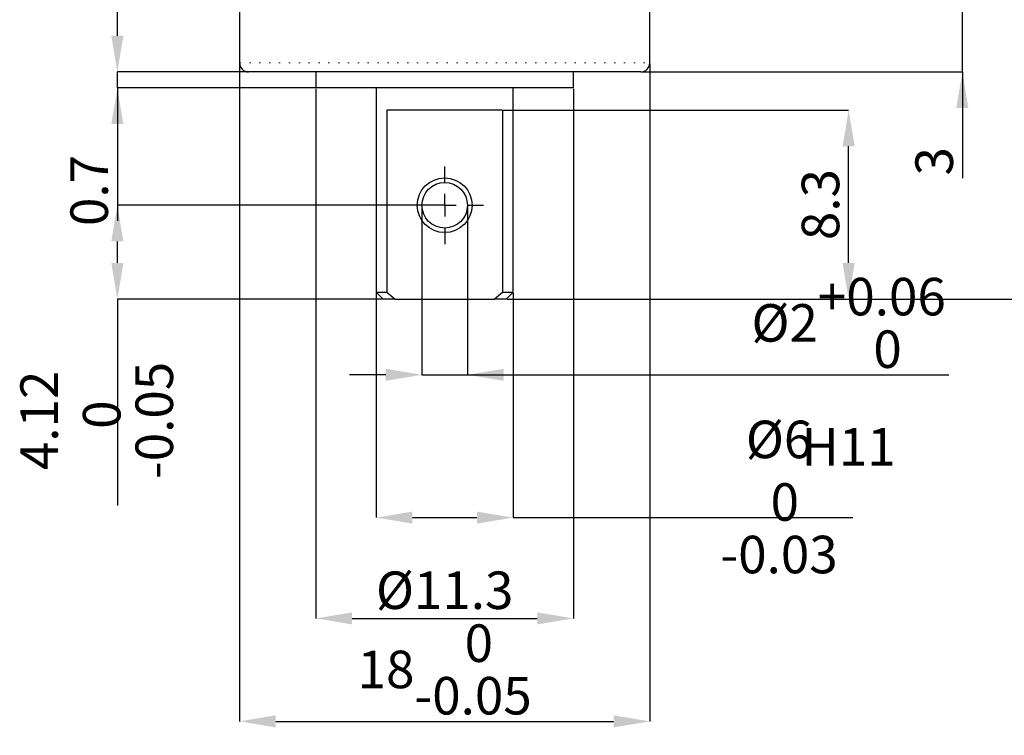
# Model space of a CAD drawing. Header units: millimetres. Extents: x 20 to 408, y 16 to 568.
# Tile 7 of 12: x 269 to 342, y 258 to 312. Entities that reach past the tile are written whole.
import ezdxf

# ---------------------------------------------------------------- set-up
doc = ezdxf.new("R2010")
doc.units = ezdxf.units.MM
doc.header["$PDSIZE"] = -1
doc.linetypes.add('DOT2', pattern=[0.635, 0, -0.635])
doc.layers.add('LINEE_SOTTILI', color=7, linetype='Continuous')
doc.styles.add('SLDTEXTSTYLE1', font='TXT', dxfattribs={"width": 0.605})
doc.dimstyles.new('SLDDIMSTYLE0', dxfattribs={"dimtxt": 2.8, "dimasz": 2.7, "dimexe": 0, "dimexo": 0.0625, "dimgap": 0.7, "dimtad": 1, "dimlfac": 0.588235, "dimrnd": 1e-09, "dimzin": 12, "dimdsep": 46, "dimtxsty": 'SLDTEXTSTYLE1', "dimsah": 1, "dimcen": 0.09, "dimadec": 0, "dimazin": 3, "dimtfac": 1, "dimtofl": 0, "dimtmove": 0, "dimatfit": 3, "dimfxl": 1, "dimfrac": 2, "dimtolj": 1, "dimtzin": 12, "dimarcsym": 0})
doc.dimstyles.new('SLDDIMSTYLE10', dxfattribs={"dimtxt": 2.8, "dimasz": 2.7, "dimexe": 0, "dimexo": 0.0625, "dimgap": 0.7, "dimtad": 1, "dimlfac": 0.588235, "dimrnd": 1e-09, "dimzin": 12, "dimdsep": 46, "dimtxsty": 'SLDTEXTSTYLE1', "dimsah": 1, "dimcen": 0.09, "dimadec": 0, "dimazin": 3, "dimtfac": 1, "dimtmove": 0, "dimatfit": 0, "dimfxl": 1, "dimfrac": 2, "dimtolj": 1, "dimtzin": 12, "dimarcsym": 0})
doc.dimstyles.new('SLDDIMSTYLE11', dxfattribs={"dimtxt": 2.8, "dimasz": 2.7, "dimexe": 0, "dimexo": 0.0625, "dimgap": 0.7, "dimtad": 1, "dimlfac": 0.588235, "dimrnd": 1e-09, "dimdsep": 46, "dimtxsty": 'SLDTEXTSTYLE1', "dimsah": 1, "dimcen": 0.09, "dimadec": 0, "dimazin": 2, "dimtfac": 1, "dimtmove": 0, "dimatfit": 0, "dimfxl": 1, "dimfrac": 2, "dimtolj": 1, "dimtzin": 12, "dimarcsym": 0})
doc.dimstyles.new('SLDDIMSTYLE6', dxfattribs={"dimtxt": 2.8, "dimasz": 2.7, "dimexe": 0, "dimexo": 0.0625, "dimgap": 0.7, "dimtad": 1, "dimlfac": 0.588235, "dimrnd": 1e-09, "dimzin": 12, "dimdsep": 46, "dimtxsty": 'SLDTEXTSTYLE1', "dimsah": 1, "dimcen": 0.09, "dimadec": 0, "dimazin": 3, "dimtol": 1, "dimtm": 0.05, "dimtfac": 1, "dimtofl": 0, "dimtmove": 0, "dimatfit": 3, "dimfxl": 1, "dimfrac": 2, "dimtolj": 1, "dimarcsym": 0})
doc.dimstyles.new('SLDDIMSTYLE7', dxfattribs={"dimtxt": 2.8, "dimasz": 2.7, "dimexe": 0, "dimexo": 0.0625, "dimgap": 0.7, "dimtad": 1, "dimlfac": 0.588235, "dimrnd": 1e-09, "dimzin": 12, "dimdsep": 46, "dimtxsty": 'SLDTEXTSTYLE1', "dimsah": 1, "dimcen": 0.09, "dimadec": 0, "dimazin": 3, "dimtol": 1, "dimtp": 0.06, "dimtfac": 1, "dimtmove": 0, "dimatfit": 0, "dimfxl": 1, "dimfrac": 2, "dimtolj": 1, "dimarcsym": 0})
doc.dimstyles.new('SLDDIMSTYLE8', dxfattribs={"dimtxt": 2.8, "dimasz": 2.7, "dimexe": 0, "dimexo": 0.0625, "dimgap": 0.7, "dimtad": 1, "dimlfac": 0.588235, "dimrnd": 1e-09, "dimzin": 12, "dimdsep": 46, "dimtxsty": 'SLDTEXTSTYLE1', "dimsah": 1, "dimcen": 0.09, "dimadec": 0, "dimazin": 3, "dimtol": 1, "dimtm": 0.03, "dimtfac": 1, "dimtofl": 0, "dimtmove": 0, "dimatfit": 3, "dimfxl": 1, "dimfrac": 2, "dimtolj": 1, "dimarcsym": 0})
doc.dimstyles.new('SLDDIMSTYLE9', dxfattribs={"dimtxt": 2.8, "dimasz": 2.7, "dimexe": 0, "dimexo": 0.0625, "dimgap": 0.7, "dimtad": 1, "dimdec": 1, "dimlfac": 0.588235, "dimrnd": 1e-09, "dimzin": 12, "dimdsep": 46, "dimtxsty": 'SLDTEXTSTYLE1', "dimsah": 1, "dimcen": 0.09, "dimadec": 0, "dimazin": 3, "dimtfac": 1, "dimtdec": 1, "dimtofl": 0, "dimtmove": 0, "dimatfit": 3, "dimfxl": 1, "dimfrac": 2, "dimtolj": 1, "dimtzin": 12, "dimarcsym": 0})

# ---------------------------------------------------------------- blocks, each defined once
blk = doc.blocks.new('_D_45')
at = {"layer": 'Defpoints', "color": 0}
for p in [(285.19, 308.498), (315.79, 308.498), (315.79, 259.369), (315.79, 259.369)]:
    blk.add_point(p, dxfattribs=at)
at = {"layer": 'LINEE_SOTTILI', "color": 0, "lineweight": -2}
for p, q in [((285.19, 308.436), (285.19, 259.369)), ((315.79, 308.436), (315.79, 259.369)), ((287.89, 259.369), (313.09, 259.369))]:
    blk.add_line(p, q, dxfattribs=at)
at = {"layer": 'LINEE_SOTTILI', "color": 0}
for points in [[(287.89, 259.819), (287.89, 258.919), (285.19, 259.369)], [(313.09, 258.919), (313.09, 259.819), (315.79, 259.369)]]:
    blk.add_solid(points, dxfattribs=at)
at = {"layer": 'LINEE_SOTTILI', "color": 0, "insert": (300.49, 266.603), "char_height": 2.8, "attachment_point": 2, "style": 'SLDTEXTSTYLE1'}
blk.add_mtext('\\A1;18\\S 0^ -0.05;', dxfattribs=at)
blk = doc.blocks.new('_D_46')
at = {"layer": 'Defpoints', "color": 0}
for p in [(298.79, 297.873), (302.19, 297.873), (302.19, 285.224), (302.19, 285.224)]:
    blk.add_point(p, dxfattribs=at)
at = {"layer": 'LINEE_SOTTILI', "color": 0, "lineweight": -2}
for p, q in [((298.79, 297.811), (298.79, 285.224)), ((302.19, 297.811), (302.19, 285.224)), ((296.09, 285.224), (293.39, 285.224)), ((298.79, 285.224), (302.19, 285.224)), ((302.19, 285.224), (338.097, 285.224)), ((304.89, 285.224), (307.59, 285.224))]:
    blk.add_line(p, q, dxfattribs=at)
at = {"layer": 'LINEE_SOTTILI', "color": 0}
for points in [[(296.09, 284.774), (296.09, 285.674), (298.79, 285.224)], [(304.89, 285.674), (304.89, 284.774), (302.19, 285.224)]]:
    blk.add_solid(points, dxfattribs=at)
at = {"layer": 'LINEE_SOTTILI', "color": 0, "insert": (330.621, 292.457), "char_height": 2.8, "attachment_point": 2, "style": 'SLDTEXTSTYLE1'}
blk.add_mtext('\\A1;%%c2\\S+0.06^  0;\\SH11^ ;', dxfattribs=at)
blk = doc.blocks.new('_D_47')
at = {"layer": 'Defpoints', "color": 0}
for p in [(276.075, 297.873), (276.075, 297.873), (300.49, 297.873), (295.9, 290.869)]:
    blk.add_point(p, dxfattribs=at)
at = {"layer": 'LINEE_SOTTILI', "color": 0, "lineweight": -2}
for p, q in [((300.427, 297.873), (276.075, 297.873)), ((276.075, 293.569), (276.075, 295.173)), ((295.837, 290.869), (276.075, 290.869)), ((276.075, 290.869), (276.075, 275.476))]:
    blk.add_line(p, q, dxfattribs=at)
at = {"layer": 'LINEE_SOTTILI', "color": 0}
for points in [[(276.525, 295.173), (275.625, 295.173), (276.075, 297.873)], [(275.625, 293.569), (276.525, 293.569), (276.075, 290.869)]]:
    blk.add_solid(points, dxfattribs=at)
at = {"layer": 'LINEE_SOTTILI', "color": 0, "insert": (268.841, 281.823), "char_height": 2.8, "attachment_point": 2, "rotation": 90, "style": 'SLDTEXTSTYLE1'}
blk.add_mtext('\\A1;4.12\\S 0^ -0.05;', dxfattribs=at)
blk = doc.blocks.new('_D_48')
at = {"layer": 'Defpoints', "color": 0}
for p in [(295.39, 291.379), (305.59, 291.379), (305.59, 274.569), (305.59, 274.569)]:
    blk.add_point(p, dxfattribs=at)
at = {"layer": 'LINEE_SOTTILI', "color": 0, "lineweight": -2}
for p, q in [((295.39, 291.317), (295.39, 274.569)), ((305.59, 291.317), (305.59, 274.569)), ((298.09, 274.569), (302.89, 274.569)), ((305.59, 274.569), (330.931, 274.569))]:
    blk.add_line(p, q, dxfattribs=at)
at = {"layer": 'LINEE_SOTTILI', "color": 0}
for points in [[(298.09, 275.019), (298.09, 274.119), (295.39, 274.569)], [(302.89, 274.119), (302.89, 275.019), (305.59, 274.569)]]:
    blk.add_solid(points, dxfattribs=at)
at = {"layer": 'LINEE_SOTTILI', "color": 0, "insert": (325.431, 281.803), "char_height": 2.8, "attachment_point": 2, "style": 'SLDTEXTSTYLE1'}
blk.add_mtext('\\A1;%%c6\\S 0^ -0.03;', dxfattribs=at)
blk = doc.blocks.new('_D_49')
at = {"layer": 'Defpoints', "color": 0}
for p in [(304.804, 304.979), (330.621, 304.979), (330.621, 304.979), (305.08, 290.869)]:
    blk.add_point(p, dxfattribs=at)
at = {"layer": 'LINEE_SOTTILI', "color": 0, "lineweight": -2}
for p, q in [((304.867, 304.979), (330.621, 304.979)), ((330.621, 293.569), (330.621, 302.279)), ((305.142, 290.869), (330.621, 290.869))]:
    blk.add_line(p, q, dxfattribs=at)
at = {"layer": 'LINEE_SOTTILI', "color": 0}
for points in [[(331.071, 302.279), (330.171, 302.279), (330.621, 304.979)], [(330.171, 293.569), (331.071, 293.569), (330.621, 290.869)]]:
    blk.add_solid(points, dxfattribs=at)
at = {"layer": 'LINEE_SOTTILI', "color": 0, "insert": (327.121, 297.924), "char_height": 2.8, "attachment_point": 2, "rotation": 90, "style": 'SLDTEXTSTYLE1'}
blk.add_mtext('\\A1;8.3', dxfattribs=at)
blk = doc.blocks.new('_D_50')
at = {"layer": 'Defpoints', "color": 0}
for p in [(354.04, 312.918), (361.54, 312.918), (361.54, 312.918), (305.08, 290.869)]:
    blk.add_point(p, dxfattribs=at)
at = {"layer": 'LINEE_SOTTILI', "color": 0, "lineweight": -2}
for p, q in [((354.102, 312.918), (361.54, 312.918)), ((361.54, 293.569), (361.54, 310.218)), ((305.142, 290.869), (361.54, 290.869))]:
    blk.add_line(p, q, dxfattribs=at)
at = {"layer": 'LINEE_SOTTILI', "color": 0}
for points in [[(361.99, 310.218), (361.09, 310.218), (361.54, 312.918)], [(361.09, 293.569), (361.99, 293.569), (361.54, 290.869)]]:
    blk.add_solid(points, dxfattribs=at)
at = {"layer": 'LINEE_SOTTILI', "color": 0, "insert": (358.04, 301.894), "char_height": 2.8, "attachment_point": 2, "rotation": 90, "style": 'SLDTEXTSTYLE1'}
blk.add_mtext('\\A1;13', dxfattribs=at)
blk = doc.blocks.new('_D_51')
at = {"layer": 'Defpoints', "color": 0}
for p in [(339.102, 312.918), (339.102, 312.918), (347.325, 312.918), (315.11, 307.818)]:
    blk.add_point(p, dxfattribs=at)
at = {"layer": 'LINEE_SOTTILI', "color": 0, "lineweight": -2}
for p, q in [((339.102, 315.618), (339.102, 318.318)), ((347.263, 312.918), (339.102, 312.918)), ((339.102, 307.818), (339.102, 312.918)), ((315.172, 307.818), (339.102, 307.818)), ((339.102, 307.818), (339.102, 299.889)), ((339.102, 305.118), (339.102, 302.418))]:
    blk.add_line(p, q, dxfattribs=at)
at = {"layer": 'LINEE_SOTTILI', "color": 0}
for points in [[(338.652, 315.618), (339.552, 315.618), (339.102, 312.918)], [(339.552, 305.118), (338.652, 305.118), (339.102, 307.818)]]:
    blk.add_solid(points, dxfattribs=at)
at = {"layer": 'LINEE_SOTTILI', "color": 0, "insert": (335.602, 301.154), "char_height": 2.8, "attachment_point": 2, "rotation": 90, "style": 'SLDTEXTSTYLE1'}
blk.add_mtext('\\A1;3', dxfattribs=at)
blk = doc.blocks.new('_D_52')
at = {"layer": 'Defpoints', "color": 0}
for p in [(276.075, 307.818), (276.075, 307.818), (285.87, 307.818), (290.885, 306.628)]:
    blk.add_point(p, dxfattribs=at)
at = {"layer": 'LINEE_SOTTILI', "color": 0, "lineweight": -2}
for p, q in [((276.075, 310.518), (276.075, 313.218)), ((285.807, 307.818), (276.075, 307.818)), ((276.075, 306.628), (276.075, 307.818)), ((290.822, 306.628), (276.075, 306.628)), ((276.075, 306.628), (276.075, 296.723)), ((276.075, 303.928), (276.075, 301.228))]:
    blk.add_line(p, q, dxfattribs=at)
at = {"layer": 'LINEE_SOTTILI', "color": 0}
for points in [[(275.625, 310.518), (276.525, 310.518), (276.075, 307.818)], [(276.525, 303.928), (275.625, 303.928), (276.075, 306.628)]]:
    blk.add_solid(points, dxfattribs=at)
at = {"layer": 'LINEE_SOTTILI', "color": 0, "insert": (272.575, 298.975), "char_height": 2.8, "attachment_point": 2, "rotation": 90, "style": 'SLDTEXTSTYLE1'}
blk.add_mtext('\\A1;0.7', dxfattribs=at)
blk = doc.blocks.new('_D_53')
at = {"layer": 'Defpoints', "color": 0}
for p in [(290.885, 306.628), (310.095, 306.628), (310.095, 267.051), (310.095, 267.051)]:
    blk.add_point(p, dxfattribs=at)
at = {"layer": 'LINEE_SOTTILI', "color": 0, "lineweight": -2}
for p, q in [((290.885, 306.566), (290.885, 267.051)), ((310.095, 306.566), (310.095, 267.051)), ((293.585, 267.051), (307.395, 267.051))]:
    blk.add_line(p, q, dxfattribs=at)
at = {"layer": 'LINEE_SOTTILI', "color": 0}
for points in [[(293.585, 267.501), (293.585, 266.601), (290.885, 267.051)], [(307.395, 266.601), (307.395, 267.501), (310.095, 267.051)]]:
    blk.add_solid(points, dxfattribs=at)
at = {"layer": 'LINEE_SOTTILI', "color": 0, "insert": (300.49, 270.551), "char_height": 2.8, "attachment_point": 2, "style": 'SLDTEXTSTYLE1'}
blk.add_mtext('\\A1;%%c11.3', dxfattribs=at)
blk = doc.blocks.new('SW_CENTERMARKSYMBOL_9')
at = {"layer": 'LINEE_SOTTILI', "color": 0}
for p, q in [((0, 1.7), (0, 2.89)), ((0, 0), (0, 0.85)), ((-1.7, 0), (-2.89, 0)), ((0, 0), (-0.85, 0)), ((0, 0), (0, -0.85)), ((0, 0), (0.85, 0)), ((1.7, 0), (2.89, 0)), ((0, -1.7), (0, -2.89))]:
    blk.add_line(p, q, dxfattribs=at)

msp = doc.modelspace()

# ---------------------------------------------------------------- linework, layer by layer
at = {"color": 7, "linetype": 'Continuous', "lineweight": 25}
for p, q in [((285.18993, 314.61833), (285.18993, 308.49833)), ((315.78993, 308.49833), (315.78993, 314.61833)), ((315.10993, 307.81833), (285.86993, 307.81833)), ((290.88493, 307.81833), (290.88493, 306.62833)), ((310.09493, 306.62833), (310.09493, 307.81833)), ((310.09493, 306.62833), (290.88493, 306.62833)), ((295.38993, 306.62833), (295.38993, 291.37933)), ((305.58993, 291.37933), (305.58993, 306.62833)), ((304.80405, 304.97933), (296.17581, 304.97933)), ((296.17581, 304.97933), (296.17581, 291.37933)), ((304.80405, 304.97933), (304.80405, 291.37933)), ((295.38993, 291.37933), (295.89993, 290.86933)), ((295.38993, 291.37933), (296.17581, 291.37933)), ((296.79267, 290.86933), (295.89993, 290.86933)), ((296.17581, 291.37933), (296.79267, 290.86933)), ((296.79267, 290.86933), (304.18719, 290.86933)), ((304.18719, 290.86933), (304.80405, 291.37933)), ((305.07993, 290.86933), (304.18719, 290.86933)), ((304.80405, 291.37933), (305.58993, 291.37933)), ((305.07993, 290.86933), (305.58993, 291.37933))]:
    msp.add_line(p, q, dxfattribs=at)
at = {"color": 7, "linetype": 'DOT2', "lineweight": 18}
msp.add_line((285.18993, 308.49833), (315.78993, 308.49833), dxfattribs=at)
at = {"color": 7, "linetype": 'Continuous', "lineweight": 25}
for radius in [2.04, 1.7]:
    msp.add_circle((300.48993, 297.87333), radius, dxfattribs=at)
for centre, start, end in [((285.86993, 308.49833), 180, 270), ((315.10993, 308.49833), 270, 0)]:
    msp.add_arc(centre, 0.68, start, end, dxfattribs=at)

# ---------------------------------------------------------------- block references
at = {"layer": 'LINEE_SOTTILI', "color": 7}
msp.add_blockref('SW_CENTERMARKSYMBOL_9', (300.48993, 297.87333), dxfattribs=at)

# ---------------------------------------------------------------- dimensions: what is measured, and where the dimension line sits
for base, p1, p2, dimstyle, picture, middle in [((339.10245, 312.91833), (315.10993, 307.81833), (347.3255, 312.91833), 'SLDDIMSTYLE10', '_D_51', (339.10245, 301.15366)), ((276.07472, 307.81833), (290.88493, 306.62833), (285.86993, 307.81833), 'SLDDIMSTYLE11', '_D_52', (276.07472, 298.97549)), ((361.53993, 312.91833), (305.07993, 290.86933), (354.03993, 312.91833), 'SLDDIMSTYLE9', '_D_50', (361.53993, 301.89383)), ((330.62076, 304.97933), (305.07993, 290.86933), (304.80405, 304.97933), 'SLDDIMSTYLE0', '_D_49', (330.62076, 297.92433)), ((276.07472, 297.87333), (295.89993, 290.86933), (300.48993, 297.87333), 'SLDDIMSTYLE6', '_D_47', (276.07472, 281.82266))]:
    dim = msp.add_linear_dim(base=base, p1=p1, p2=p2, angle=90, dimstyle=dimstyle, dxfattribs=at)
    dim.commit()
    dim.dimension.update_dxf_attribs({"geometry": picture, "text_midpoint": middle, "dimtype": 160})
dim = msp.add_linear_dim(base=(315.78993, 259.36933), p1=(285.18993, 308.49833), p2=(315.78993, 308.49833), dimstyle='SLDDIMSTYLE6', dxfattribs=at)
dim.commit()
dim.dimension.update_dxf_attribs({"geometry": '_D_45', "text_midpoint": (300.48993, 259.36933), "dimtype": 160})
for base, p1, p2, text, dimstyle, picture, middle in [((310.09493, 267.051), (290.88493, 306.62833), (310.09493, 306.62833), '%%c<>', 'SLDDIMSTYLE0', '_D_53', (300.48993, 267.051)), ((302.18993, 285.22393), (298.78993, 297.87333), (302.18993, 297.87333), '%%c<>\\SH11^ ;', 'SLDDIMSTYLE7', '_D_46', (330.62076, 285.22393)), ((305.58993, 274.56933), (295.38993, 291.37933), (305.58993, 291.37933), '%%c<>', 'SLDDIMSTYLE8', '_D_48', (325.43137, 274.56933))]:
    dim = msp.add_linear_dim(base=base, p1=p1, p2=p2, text=text, dimstyle=dimstyle, dxfattribs=at)
    dim.commit()
    dim.dimension.update_dxf_attribs({"geometry": picture, "text_midpoint": middle, "dimtype": 160})

doc.saveas('drawing.dxf')
